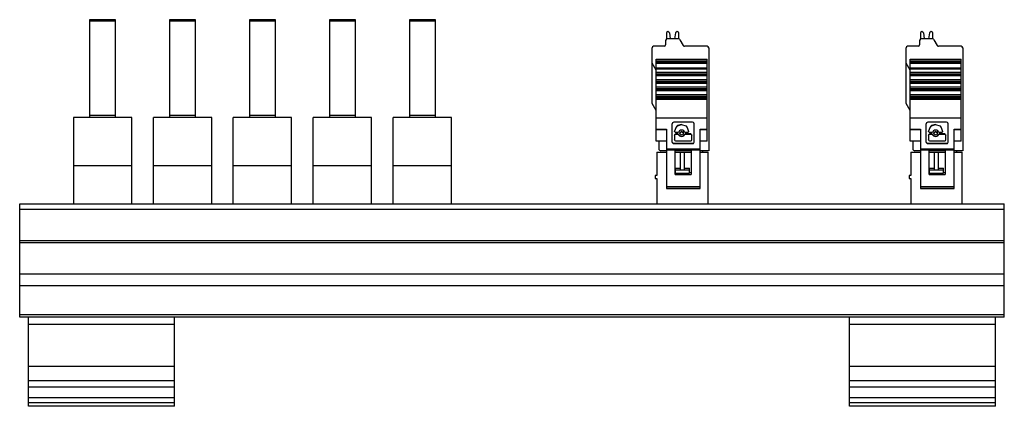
# Model space of a CAD drawing. Header units: millimetres. Extents: x 30 to 165, y 134 to 186.
import ezdxf

# ---------------------------------------------------------------- set-up
doc = ezdxf.new("R2010")
doc.units = ezdxf.units.MM
doc.header["$LTSCALE"] = 19.36
doc.layers.get('0').update_dxf_attribs({"linetype": 'CONTINUOUS'})

msp = doc.modelspace()

# ---------------------------------------------------------------- linework, layer by layer
at = {"color": 6, "linetype": 'Continuous'}
for p, q in [((39.84, 186.48), (39.84, 173.09)), ((43.39, 186.48), (39.84, 186.48)), ((43.39, 173.09), (43.39, 186.48)), ((50.79, 186.48), (50.79, 173.09)), ((54.35, 186.48), (50.79, 186.48)), ((54.35, 173.09), (54.35, 186.48)), ((61.74, 186.48), (61.74, 173.09)), ((65.3, 186.48), (61.74, 186.48)), ((65.3, 173.09), (65.3, 186.48)), ((72.7, 186.48), (72.7, 173.09)), ((76.25, 186.48), (72.7, 186.48)), ((76.25, 173.09), (76.25, 186.48)), ((83.65, 186.48), (83.65, 173.09)), ((87.21, 186.48), (83.65, 186.48)), ((87.21, 173.09), (87.21, 186.48)), ((119.08, 184.84), (119.06, 184.84)), ((120.36, 184.84), (120.33, 184.84)), ((153.88, 184.84), (153.86, 184.84)), ((155.16, 184.84), (155.13, 184.84)), ((118.76, 183.64), (118.76, 183.04)), ((118.86, 184.64), (118.86, 183.84)), ((120.54, 183.84), (118.96, 183.84)), ((119.28, 184.67), (119.39, 183.84)), ((120.03, 183.84), (120.14, 184.67)), ((120.56, 183.84), (120.56, 184.64)), ((120.72, 183.74), (121.18, 182.94)), ((153.56, 183.64), (153.56, 183.04)), ((153.66, 184.64), (153.66, 183.84)), ((155.34, 183.84), (153.76, 183.84)), ((154.08, 184.67), (154.19, 183.84)), ((154.83, 183.84), (154.94, 184.67)), ((155.36, 183.84), (155.36, 184.64)), ((155.52, 183.74), (155.98, 182.94)), ((116.91, 175), (116.91, 182.64)), ((118.56, 182.84), (117.11, 182.84)), ((124.46, 182.84), (121.35, 182.84)), ((124.66, 182.64), (124.66, 168.54)), ((151.71, 175), (151.71, 182.64)), ((153.36, 182.84), (151.91, 182.84)), ((159.26, 182.84), (156.15, 182.84)), ((159.46, 182.64), (159.46, 168.54)), ((117.47, 169.83), (117.47, 181.08)), ((117.47, 181.08), (124.47, 181.08)), ((124.47, 169.83), (124.47, 181.08)), ((152.27, 181.08), (159.27, 181.08)), ((152.27, 169.83), (152.27, 181.08)), ((159.27, 169.83), (159.27, 181.08)), ((117.47, 179.57), (116.91, 180.54)), ((152.27, 179.57), (151.71, 180.54)), ((124.47, 179.26), (117.47, 179.26)), ((117.47, 178.82), (124.47, 178.82)), ((124.47, 178.25), (117.47, 178.25)), ((159.27, 179.26), (152.27, 179.26)), ((152.27, 178.82), (159.27, 178.82)), ((159.27, 178.25), (152.27, 178.25)), ((117.47, 177.8), (124.47, 177.8)), ((124.47, 177.22), (117.47, 177.22)), ((117.47, 176.77), (124.47, 176.77)), ((152.27, 177.8), (159.27, 177.8)), ((159.27, 177.22), (152.27, 177.22)), ((152.27, 176.77), (159.27, 176.77)), ((124.47, 176.18), (117.47, 176.18)), ((117.47, 175.72), (124.47, 175.72)), ((124.47, 175.53), (117.47, 175.53)), ((159.27, 176.18), (152.27, 176.18)), ((152.27, 175.72), (159.27, 175.72)), ((159.27, 175.53), (152.27, 175.53)), ((117.47, 174.03), (116.91, 175)), ((152.27, 174.03), (151.71, 175)), ((37.61, 173.09), (37.61, 161.25)), ((45.61, 173.09), (37.61, 173.09)), ((43.39, 173.36), (39.84, 173.36)), ((45.61, 161.25), (45.61, 173.09)), ((48.57, 161.25), (48.57, 173.09)), ((56.57, 173.09), (48.57, 173.09)), ((54.35, 173.36), (50.79, 173.36)), ((56.57, 161.25), (56.57, 173.09)), ((59.52, 161.25), (59.52, 173.09)), ((67.52, 173.09), (59.52, 173.09)), ((65.3, 173.36), (61.74, 173.36)), ((67.52, 161.25), (67.52, 173.09)), ((70.48, 161.25), (70.48, 173.09)), ((78.48, 173.09), (70.48, 173.09)), ((76.25, 173.36), (72.7, 173.36)), ((78.48, 161.25), (78.48, 173.09)), ((81.43, 161.25), (81.43, 173.09)), ((89.43, 173.09), (81.43, 173.09)), ((87.21, 173.36), (83.65, 173.36)), ((89.43, 161.25), (89.43, 173.09)), ((118.87, 171.49), (118.87, 163.38)), ((119.7, 172.34), (119.67, 172.23)), ((119.67, 169.72), (119.67, 172.24)), ((119.77, 172.41), (119.7, 172.34)), ((119.88, 172.44), (119.77, 172.41)), ((122.46, 172.44), (119.88, 172.44)), ((120.78, 171.34), (120.64, 171.25)), ((120.95, 171.37), (120.78, 171.34)), ((121.11, 171.34), (120.95, 171.37)), ((121.26, 171.25), (121.11, 171.34)), ((121.71, 171.74), (121.9, 171.19)), ((122.56, 172.41), (122.46, 172.44)), ((122.67, 169.72), (122.67, 172.25)), ((123.47, 163.38), (123.47, 171.49)), ((153.67, 171.49), (153.67, 163.38)), ((154.5, 172.34), (154.47, 172.23)), ((154.47, 169.72), (154.47, 172.24)), ((154.57, 172.41), (154.5, 172.34)), ((154.68, 172.44), (154.57, 172.41)), ((157.26, 172.44), (154.68, 172.44)), ((155.58, 171.34), (155.44, 171.25)), ((155.75, 171.37), (155.58, 171.34)), ((155.91, 171.34), (155.75, 171.37)), ((156.06, 171.25), (155.91, 171.34)), ((156.51, 171.74), (156.7, 171.19)), ((157.36, 172.41), (157.26, 172.44)), ((157.47, 169.72), (157.47, 172.25)), ((158.27, 163.38), (158.27, 171.49)), ((119.99, 171.21), (119.99, 171.19)), ((120.01, 171.11), (119.99, 171.19)), ((119.99, 170.68), (119.99, 170.01)), ((120.01, 169.93), (119.99, 170.01)), ((120.39, 171.03), (120.15, 171.03)), ((120.39, 170.84), (120.15, 170.84)), ((120.15, 170.82), (120.39, 170.82)), ((120.45, 171.04), (120.39, 171.03)), ((120.5, 171.07), (120.45, 171.04)), ((120.64, 171.25), (120.5, 171.07)), ((120.54, 170.73), (120.64, 170.6)), ((120.72, 170.92), (120.75, 171.03)), ((120.72, 170.95), (120.72, 170.92)), ((120.75, 170.81), (120.72, 170.92)), ((120.75, 171.03), (120.95, 171.15)), ((120.95, 170.7), (120.75, 170.81)), ((121.14, 171.06), (120.95, 171.17)), ((120.95, 171.15), (121.14, 171.03)), ((121.14, 170.81), (120.95, 170.7)), ((121.14, 171.03), (121.17, 170.92)), ((121.17, 170.92), (121.14, 170.81)), ((121.17, 170.95), (121.17, 170.92)), ((121.36, 171.12), (121.26, 171.25)), ((121.26, 170.6), (121.36, 170.73)), ((121.39, 171.07), (121.36, 171.12)), ((121.74, 171.03), (121.5, 171.03)), ((122.19, 170.84), (121.5, 170.84)), ((121.5, 170.82), (122.19, 170.82)), ((121.82, 171.05), (121.74, 171.03)), ((121.9, 171.21), (121.9, 171.19)), ((122.27, 170.82), (122.19, 170.84)), ((122.34, 170.01), (122.34, 170.68)), ((154.79, 171.21), (154.79, 171.19)), ((154.81, 171.11), (154.79, 171.19)), ((154.79, 170.68), (154.79, 170.01)), ((154.81, 169.93), (154.79, 170.01)), ((155.19, 171.03), (154.95, 171.03)), ((155.19, 170.84), (154.95, 170.84)), ((154.95, 170.82), (155.19, 170.82)), ((155.25, 171.04), (155.19, 171.03)), ((155.3, 171.07), (155.25, 171.04)), ((155.44, 171.25), (155.3, 171.07)), ((155.34, 170.73), (155.44, 170.6)), ((155.52, 170.92), (155.55, 171.03)), ((155.52, 170.95), (155.52, 170.92)), ((155.55, 170.81), (155.52, 170.92)), ((155.55, 171.03), (155.75, 171.15)), ((155.75, 170.7), (155.55, 170.81)), ((155.94, 171.06), (155.75, 171.17)), ((155.75, 171.15), (155.94, 171.03)), ((155.94, 170.81), (155.75, 170.7)), ((155.94, 171.03), (155.97, 170.92)), ((155.97, 170.92), (155.94, 170.81)), ((155.97, 170.95), (155.97, 170.92)), ((156.16, 171.12), (156.06, 171.25)), ((156.06, 170.6), (156.16, 170.73)), ((156.19, 171.07), (156.16, 171.12)), ((156.54, 171.03), (156.3, 171.03)), ((156.99, 170.84), (156.3, 170.84)), ((156.3, 170.82), (156.99, 170.82)), ((156.62, 171.05), (156.54, 171.03)), ((156.7, 171.21), (156.7, 171.19)), ((157.07, 170.82), (156.99, 170.84)), ((157.14, 170.01), (157.14, 170.68)), ((118.87, 169.83), (117.47, 169.83)), ((117.81, 169.83), (117.81, 168.84)), ((123.47, 168.63), (118.87, 168.63)), ((122.46, 169.54), (119.88, 169.54)), ((119.88, 169.52), (122.46, 169.52)), ((120.07, 165.28), (120.07, 168.63)), ((122.19, 169.85), (120.15, 169.85)), ((122.27, 169.87), (122.19, 169.85)), ((122.27, 168.63), (122.27, 165.28)), ((122.56, 169.57), (122.46, 169.54)), ((124.47, 169.83), (123.47, 169.83)), ((153.67, 169.83), (152.27, 169.83)), ((152.61, 169.83), (152.61, 168.84)), ((158.27, 168.63), (153.67, 168.63)), ((157.26, 169.54), (154.68, 169.54)), ((154.68, 169.52), (157.26, 169.52)), ((154.87, 165.28), (154.87, 168.63)), ((156.99, 169.85), (154.95, 169.85)), ((157.07, 169.87), (156.99, 169.85)), ((157.07, 168.63), (157.07, 165.28)), ((157.36, 169.57), (157.26, 169.54)), ((159.27, 169.83), (158.27, 169.83)), ((117.56, 168.35), (118.87, 168.35)), ((117.56, 168.35), (117.56, 165.15)), ((118.87, 168.54), (118.11, 168.54)), ((122.27, 168.54), (120.07, 168.54)), ((120.07, 168.35), (122.27, 168.35)), ((120.76, 168.35), (120.76, 165.92)), ((121.36, 165.92), (121.36, 168.35)), ((124.66, 168.54), (123.47, 168.54)), ((123.47, 168.35), (124.56, 168.35)), ((123.86, 168.35), (123.86, 168.54)), ((124.56, 168.35), (124.56, 161.25)), ((152.36, 168.35), (153.67, 168.35)), ((152.36, 168.35), (152.36, 165.15)), ((153.67, 168.54), (152.91, 168.54)), ((157.07, 168.54), (154.87, 168.54)), ((154.87, 168.35), (157.07, 168.35)), ((155.56, 168.35), (155.56, 165.92)), ((156.16, 165.92), (156.16, 168.35)), ((159.46, 168.54), (158.27, 168.54)), ((158.27, 168.35), (159.36, 168.35)), ((158.66, 168.35), (158.66, 168.54)), ((159.36, 168.35), (159.36, 161.25)), ((45.61, 166.49), (37.61, 166.49)), ((56.57, 166.49), (48.57, 166.49)), ((67.52, 166.49), (59.52, 166.49)), ((78.48, 166.49), (70.48, 166.49)), ((89.43, 166.49), (81.43, 166.49)), ((120.11, 166.17), (120.76, 166.17)), ((120.11, 165.45), (120.11, 166.17)), ((121.36, 166.17), (122.01, 166.17)), ((122.01, 165.45), (122.01, 166.17)), ((154.91, 166.17), (155.56, 166.17)), ((154.91, 165.45), (154.91, 166.17)), ((156.16, 166.17), (156.81, 166.17)), ((156.81, 165.45), (156.81, 166.17)), ((117.56, 165.15), (117.31, 165.15)), ((117.31, 165.15), (117.31, 164.75)), ((117.31, 164.75), (117.56, 164.75)), ((117.56, 164.75), (117.56, 161.25)), ((120.07, 165.28), (122.27, 165.28)), ((120.11, 165.92), (122.01, 165.92)), ((120.11, 165.45), (122.01, 165.45)), ((122.27, 165.53), (122.01, 165.53)), ((152.36, 165.15), (152.11, 165.15)), ((152.11, 165.15), (152.11, 164.75)), ((152.11, 164.75), (152.36, 164.75)), ((152.36, 164.75), (152.36, 161.25)), ((154.87, 165.28), (157.07, 165.28)), ((154.91, 165.92), (156.81, 165.92)), ((154.91, 165.45), (156.81, 165.45)), ((157.07, 165.53), (156.81, 165.53)), ((118.87, 163.38), (123.47, 163.38)), ((153.67, 163.38), (158.27, 163.38)), ((30.26, 145.75), (30.26, 161.25)), ((30.26, 161.25), (165.16, 161.25)), ((165.16, 145.75), (165.16, 161.25)), ((30.26, 156.25), (165.16, 156.25)), ((165.16, 145.75), (30.26, 145.75)), ((31.46, 133.55), (31.46, 145.75)), ((51.46, 133.55), (51.46, 145.75)), ((143.96, 133.55), (143.96, 145.75)), ((163.96, 133.55), (163.96, 145.75)), ((51.46, 137.05), (31.46, 137.05)), ((163.96, 137.05), (143.96, 137.05)), ((31.46, 136.2), (51.46, 136.2)), ((143.96, 136.2), (163.96, 136.2)), ((51.46, 134.7), (31.46, 134.7)), ((163.96, 134.7), (143.96, 134.7)), ((51.46, 133.55), (31.46, 133.55)), ((163.96, 133.55), (143.96, 133.55))]:
    msp.add_line(p, q, dxfattribs=at)
at = {"color": 9, "linetype": 'Continuous'}
for p, q in [((39.84, 186.39), (43.39, 186.39)), ((43.39, 186.26), (39.84, 186.26)), ((50.79, 186.39), (54.35, 186.39)), ((54.35, 186.26), (50.79, 186.26)), ((61.74, 186.39), (65.3, 186.39)), ((65.3, 186.26), (61.74, 186.26)), ((72.7, 186.39), (76.25, 186.39)), ((76.25, 186.26), (72.7, 186.26)), ((83.65, 186.39), (87.21, 186.39)), ((87.21, 186.26), (83.65, 186.26)), ((124.47, 180.78), (117.47, 180.78)), ((159.27, 180.78), (152.27, 180.78)), ((117.47, 180.71), (124.47, 180.71)), ((124.47, 180.49), (117.47, 180.49)), ((117.47, 179.88), (124.47, 179.88)), ((117.47, 179.77), (124.47, 179.77)), ((152.27, 180.71), (159.27, 180.71)), ((159.27, 180.49), (152.27, 180.49)), ((152.27, 179.88), (159.27, 179.88)), ((152.27, 179.77), (159.27, 179.77)), ((117.47, 179.05), (124.47, 179.05)), ((124.47, 178.89), (117.47, 178.89)), ((152.27, 179.05), (159.27, 179.05)), ((159.27, 178.89), (152.27, 178.89)), ((117.47, 178.06), (124.47, 178.06)), ((124.47, 177.89), (117.47, 177.89)), ((117.47, 177.05), (124.47, 177.05)), ((124.47, 176.88), (117.47, 176.88)), ((152.27, 178.06), (159.27, 178.06)), ((159.27, 177.89), (152.27, 177.89)), ((152.27, 177.05), (159.27, 177.05)), ((159.27, 176.88), (152.27, 176.88)), ((117.47, 176.03), (124.47, 176.03)), ((124.47, 175.86), (117.47, 175.86)), ((152.27, 176.03), (159.27, 176.03)), ((159.27, 175.86), (152.27, 175.86)), ((117.47, 173.06), (124.47, 173.06)), ((124.47, 173.01), (117.47, 173.01)), ((152.27, 173.06), (159.27, 173.06)), ((159.27, 173.01), (152.27, 173.01)), ((117.47, 171.49), (118.87, 171.49)), ((118.87, 171.39), (117.47, 171.39)), ((119.88, 172.44), (119.88, 172.46)), ((122.46, 172.46), (122.46, 172.44)), ((123.47, 171.49), (124.47, 171.49)), ((124.47, 171.39), (123.47, 171.39)), ((152.27, 171.49), (153.67, 171.49)), ((153.67, 171.39), (152.27, 171.39)), ((154.68, 172.44), (154.68, 172.46)), ((157.26, 172.46), (157.26, 172.44)), ((158.27, 171.49), (159.27, 171.49)), ((159.27, 171.39), (158.27, 171.39)), ((120.15, 171.03), (120.15, 171.05)), ((120.15, 170.84), (120.15, 170.82)), ((120.39, 171.05), (120.39, 171.03)), ((120.39, 170.82), (120.39, 170.84)), ((120.53, 171.14), (120.53, 171.12)), ((120.53, 170.73), (120.53, 170.75)), ((121.36, 171.12), (121.36, 171.14)), ((121.36, 170.75), (121.36, 170.73)), ((121.5, 171.03), (121.5, 171.05)), ((121.5, 170.84), (121.5, 170.82)), ((121.74, 171.05), (121.74, 171.03)), ((122.19, 170.82), (122.19, 170.84)), ((154.95, 171.03), (154.95, 171.05)), ((154.95, 170.84), (154.95, 170.82)), ((155.19, 171.05), (155.19, 171.03)), ((155.19, 170.82), (155.19, 170.84)), ((155.33, 171.14), (155.33, 171.12)), ((155.33, 170.73), (155.33, 170.75)), ((156.16, 171.12), (156.16, 171.14)), ((156.16, 170.75), (156.16, 170.73)), ((156.3, 171.03), (156.3, 171.05)), ((156.3, 170.84), (156.3, 170.82)), ((156.54, 171.05), (156.54, 171.03)), ((156.99, 170.82), (156.99, 170.84)), ((117.47, 169.89), (118.87, 169.89)), ((118.87, 168.79), (123.47, 168.79)), ((119.88, 169.54), (119.88, 169.52)), ((120.15, 169.85), (120.15, 169.87)), ((122.19, 169.87), (122.19, 169.85)), ((122.46, 169.52), (122.46, 169.54)), ((123.47, 169.89), (124.47, 169.89)), ((152.27, 169.89), (153.67, 169.89)), ((153.67, 168.79), (158.27, 168.79)), ((154.68, 169.54), (154.68, 169.52)), ((154.95, 169.85), (154.95, 169.87)), ((156.99, 169.87), (156.99, 169.85)), ((157.26, 169.52), (157.26, 169.54)), ((158.27, 169.89), (159.27, 169.89)), ((118.87, 163.63), (123.47, 163.63)), ((123.47, 163.55), (118.87, 163.55)), ((153.67, 163.63), (158.27, 163.63)), ((158.27, 163.55), (153.67, 163.55)), ((165.16, 160.51), (30.26, 160.51)), ((30.26, 155.95), (165.16, 155.95)), ((30.26, 151.69), (165.16, 151.69)), ((165.16, 150.05), (30.26, 150.05)), ((30.26, 146.11), (165.16, 146.11)), ((51.46, 144.75), (31.46, 144.75)), ((163.96, 144.75), (143.96, 144.75)), ((31.46, 139.05), (51.46, 139.05)), ((143.96, 139.05), (163.96, 139.05)), ((31.46, 134.05), (51.46, 134.05)), ((143.96, 134.05), (163.96, 134.05))]:
    msp.add_line(p, q, dxfattribs=at)
at = {"color": 6, "linetype": 'Continuous'}
for points in [[(120.95, 172.15), (120.39, 171.97), (120.18, 171.77), (119.99, 171.21)], [(119.99, 171.19), (120.18, 171.74), (120.39, 171.95), (120.95, 172.12)], [(120.95, 172.12), (121.51, 171.95), (121.71, 171.74)], [(122.67, 172.23), (122.64, 172.34), (122.56, 172.41)], [(155.75, 172.15), (155.19, 171.97), (154.98, 171.77), (154.79, 171.21)], [(154.79, 171.19), (154.98, 171.74), (155.19, 171.95), (155.75, 172.12)], [(155.75, 172.12), (156.31, 171.95), (156.51, 171.74)], [(157.47, 172.23), (157.44, 172.34), (157.36, 172.41)], [(120.15, 170.84), (120.07, 170.82), (120.02, 170.76), (119.99, 170.68)], [(119.99, 170.66), (120.02, 170.74), (120.07, 170.79), (120.15, 170.82)], [(120.15, 171.03), (120.07, 171.05), (120.01, 171.11)], [(120.54, 170.75), (120.5, 170.8), (120.45, 170.83), (120.39, 170.84)], [(120.39, 170.82), (120.45, 170.8), (120.5, 170.77), (120.54, 170.73)], [(120.95, 170.5), (120.78, 170.53), (120.64, 170.62)], [(120.64, 170.6), (120.78, 170.51), (120.95, 170.48)], [(121.26, 170.62), (121.11, 170.53), (120.95, 170.5)], [(120.95, 170.48), (121.11, 170.51), (121.26, 170.6)], [(121.5, 170.84), (121.44, 170.83), (121.39, 170.8), (121.36, 170.75)], [(121.36, 170.73), (121.39, 170.77), (121.44, 170.8), (121.5, 170.82)], [(121.5, 171.03), (121.44, 171.04), (121.39, 171.07)], [(121.9, 171.19), (121.88, 171.11), (121.82, 171.05)], [(122.19, 170.82), (122.26, 170.8), (122.32, 170.74), (122.34, 170.67)], [(122.34, 170), (122.32, 169.92), (122.27, 169.87)], [(154.95, 170.84), (154.87, 170.82), (154.82, 170.76), (154.79, 170.68)], [(154.79, 170.66), (154.82, 170.74), (154.87, 170.79), (154.95, 170.82)], [(154.95, 171.03), (154.87, 171.05), (154.81, 171.11)], [(155.34, 170.75), (155.3, 170.8), (155.25, 170.83), (155.19, 170.84)], [(155.19, 170.82), (155.25, 170.8), (155.3, 170.77), (155.34, 170.73)], [(155.75, 170.5), (155.58, 170.53), (155.44, 170.62)], [(155.44, 170.6), (155.58, 170.51), (155.75, 170.48)], [(156.06, 170.62), (155.91, 170.53), (155.75, 170.5)], [(155.75, 170.48), (155.91, 170.51), (156.06, 170.6)], [(156.3, 170.84), (156.24, 170.83), (156.19, 170.8), (156.16, 170.75)], [(156.16, 170.73), (156.19, 170.77), (156.24, 170.8), (156.3, 170.82)], [(156.3, 171.03), (156.24, 171.04), (156.19, 171.07)], [(156.7, 171.19), (156.68, 171.11), (156.62, 171.05)], [(156.99, 170.82), (157.06, 170.8), (157.12, 170.74), (157.14, 170.67)], [(157.14, 170), (157.12, 169.92), (157.07, 169.87)], [(119.88, 169.54), (119.77, 169.57), (119.7, 169.64), (119.67, 169.73)], [(119.67, 169.72), (119.7, 169.62), (119.77, 169.54), (119.88, 169.52)], [(120.15, 169.85), (120.07, 169.87), (120.01, 169.93)], [(122.46, 169.52), (122.56, 169.54), (122.64, 169.62), (122.67, 169.72)], [(154.68, 169.54), (154.57, 169.57), (154.5, 169.64), (154.47, 169.73)], [(154.47, 169.72), (154.5, 169.62), (154.57, 169.54), (154.68, 169.52)], [(154.95, 169.85), (154.87, 169.87), (154.81, 169.93)], [(157.26, 169.52), (157.36, 169.54), (157.44, 169.62), (157.47, 169.72)]]:
    msp.add_lwpolyline(points, dxfattribs=at)
for centre, radius, start, end in [((119.06, 184.64), 0.2, 90, 180), ((119.08, 184.64), 0.2, 7.5, 90), ((120.33, 184.64), 0.2, 90, 172.5), ((120.36, 184.64), 0.2, 0, 90), ((153.86, 184.64), 0.2, 90, 180), ((153.88, 184.64), 0.2, 7.5, 90), ((155.13, 184.64), 0.2, 90, 172.5), ((155.16, 184.64), 0.2, 0, 90), ((118.96, 183.64), 0.2, 90, 180), ((120.54, 183.64), 0.2, 30, 90), ((153.76, 183.64), 0.2, 90, 180), ((155.34, 183.64), 0.2, 30, 90), ((117.11, 182.64), 0.2, 90, 180), ((118.56, 183.04), 0.2, 270, 360), ((121.35, 183.04), 0.2, 210, 270), ((124.46, 182.64), 0.2, 360, 90), ((151.91, 182.64), 0.2, 90, 180), ((153.36, 183.04), 0.2, 270, 360), ((156.15, 183.04), 0.2, 210, 270), ((159.26, 182.64), 0.2, 360, 90), ((118.11, 168.84), 0.3, 180, 270), ((152.91, 168.84), 0.3, 180, 270)]:
    msp.add_arc(centre, radius, start, end, dxfattribs=at)

doc.saveas('drawing.dxf')
